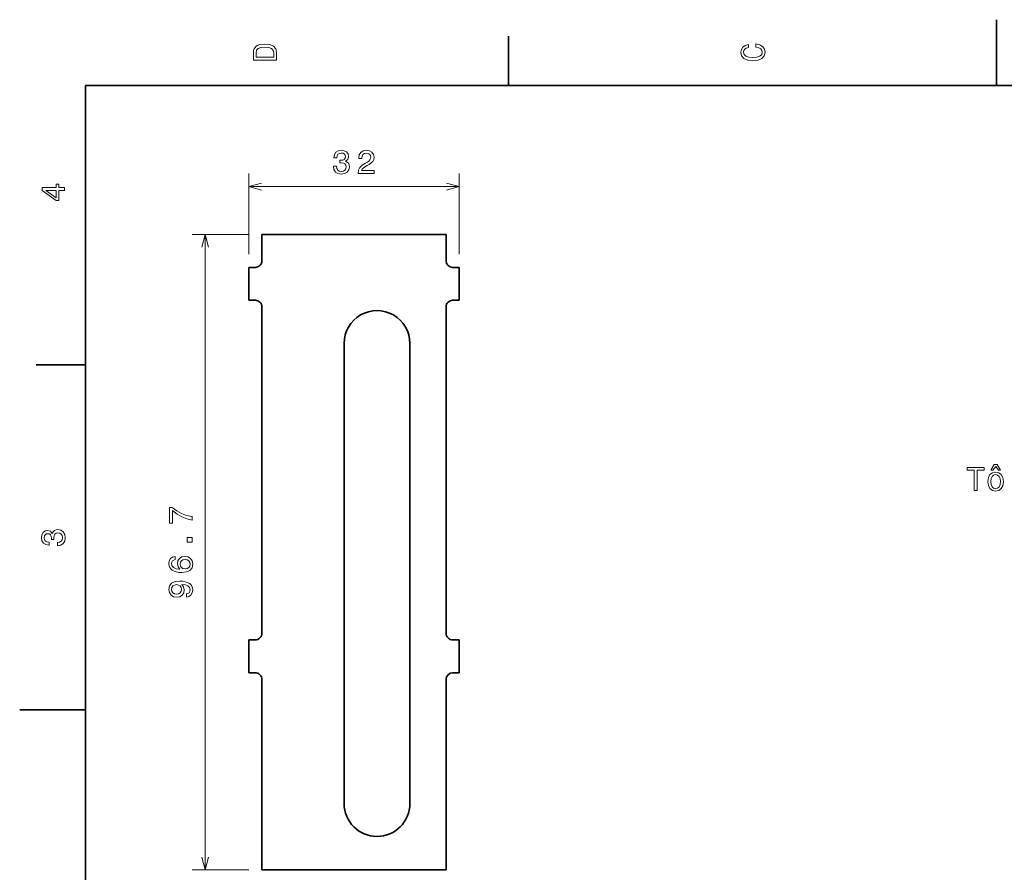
# Model space of a CAD drawing. Extents: x 0 to 297, y 0 to 210.
# Tile 4 of 8: x 0 to 150, y 80 to 210. Entities that reach past the tile are written whole.
import ezdxf

# ---------------------------------------------------------------- set-up
doc = ezdxf.new("R2010")
doc.units = 0

msp = doc.modelspace()

# ---------------------------------------------------------------- linework, layer by layer
at = {"color": 7, "lineweight": 35, "ltscale": 0.25}
for p, q in [((148.5, 200), (148.5, 210)), ((10, 105), (0, 105))]:
    msp.add_line(p, q, dxfattribs=at)
at = {"color": 7, "lineweight": 35, "ltscale": 0.1875}
for p, q in [((74.300003, 200), (74.300003, 207.5)), ((10, 157.5), (2.5, 157.5))]:
    msp.add_line(p, q, dxfattribs=at)
at = {"color": 7, "lineweight": 35}
for p, q in [((287, 200), (10, 200)), ((10, 200), (10, 10)), ((64.826874, 177.318085), (36.826874, 177.318085)), ((36.826874, 166.318085), (36.826874, 116.645401)), ((64.826874, 116.645401), (64.826874, 166.318085)), ((49.326874, 90.746414), (49.326874, 160.746414)), ((59.326874, 160.746414), (59.326874, 90.746414)), ((36.826874, 109.645401), (36.826874, 80.645401)), ((64.826874, 80.645401), (64.826874, 109.645401)), ((36.826874, 80.645401), (64.826874, 80.645401))]:
    msp.add_line(p, q, dxfattribs=at)
at = {"color": 7, "lineweight": 13, "ltscale": 0.307124}
for p, q in [((34.826874, 174.318085), (34.826874, 186.603027)), ((66.826874, 174.318085), (66.826874, 186.603027))]:
    msp.add_line(p, q, dxfattribs=at)
at = {"color": 7, "lineweight": 13}
for p, q in [((34.826874, 184.603027), (66.826874, 184.603027)), ((28.205463, 80.645401), (28.205463, 177.318085))]:
    msp.add_line(p, q, dxfattribs=at)
at = {"color": 7, "lineweight": 13, "ltscale": 0.215535}
for p, q in [((34.826874, 177.318085), (26.205463, 177.318085)), ((34.826874, 80.645401), (26.205463, 80.645401))]:
    msp.add_line(p, q, dxfattribs=at)
at = {"color": 7, "lineweight": 35, "ltscale": 0.1}
for p, q in [((36.826874, 177.318085), (36.826874, 173.318085)), ((64.826874, 173.318085), (64.826874, 177.318085))]:
    msp.add_line(p, q, dxfattribs=at)
at = {"color": 7, "lineweight": 35, "ltscale": 0.125}
for p, q in [((34.826874, 172.318085), (34.826874, 167.318085)), ((66.826874, 167.318085), (66.826874, 172.318085)), ((34.826874, 110.645401), (34.826874, 115.645401)), ((66.826874, 110.645401), (66.826874, 115.645401))]:
    msp.add_line(p, q, dxfattribs=at)
at = {"color": 7, "lineweight": 35, "ltscale": 0.025}
for p, q in [((34.826874, 172.318085), (35.826874, 172.318085)), ((65.826874, 172.318085), (66.826874, 172.318085)), ((35.826874, 167.318085), (34.826874, 167.318085)), ((66.826874, 167.318085), (65.826874, 167.318085)), ((34.826874, 115.645401), (35.826874, 115.645401)), ((65.826874, 115.645401), (66.826874, 115.645401)), ((35.826874, 110.645401), (34.826874, 110.645401)), ((66.826874, 110.645401), (65.826874, 110.645401))]:
    msp.add_line(p, q, dxfattribs=at)
at = {"color": 7, "lineweight": 13}
for points in [[(35.533215, 204.994965), (35.533215, 203.829971), (39.033215, 203.829971), (39.033215, 204.994965), (38.922264, 205.544678), (38.584366, 205.953171), (38.034657, 206.205338), (37.283215, 206.296112), (36.516644, 206.215424), (36.21405, 206.114563), (35.971977, 205.973343), (35.644165, 205.56485), (35.563473, 205.297562)], [(35.951801, 204.959656), (36.027451, 205.342941), (36.259438, 205.605194), (36.672985, 205.761536), (37.283215, 205.811966), (37.873272, 205.756485), (38.286816, 205.600143), (38.533936, 205.332855), (38.614628, 204.959656), (38.614628, 204.298996), (35.951801, 204.298996)], [(111.93206, 205.817017), (112.35569, 205.716141), (112.658287, 205.549713), (112.844887, 205.317734), (112.905403, 205.045395), (112.814629, 204.71759), (112.54229, 204.460388), (112.098488, 204.28891), (111.483215, 204.233429), (110.872986, 204.28891), (110.424141, 204.455338), (110.151802, 204.71254), (110.055984, 205.045395), (110.106415, 205.287476), (110.247627, 205.494247), (110.474571, 205.655624), (110.787247, 205.766571), (110.787247, 206.245682), (110.308144, 206.094391), (109.94503, 205.832138), (109.718086, 205.474075), (109.637398, 205.045395), (109.763474, 204.510818), (110.116501, 204.10231), (110.696472, 203.840057), (111.483215, 203.749283), (112.269958, 203.840057), (112.84993, 204.10231), (113.208, 204.510818), (113.329041, 205.045395), (113.233215, 205.51442), (112.965927, 205.892654), (112.527161, 206.159943), (111.93206, 206.301163)], [(47.687969, 187.702438), (47.687969, 187.667145), (47.768661, 187.182983), (48.005692, 186.819885), (48.378891, 186.587891), (48.873127, 186.502151), (49.397621, 186.587891), (49.790993, 186.809784), (50.043159, 187.162811), (50.133934, 187.616699), (50.09359, 187.914261), (49.982635, 188.156342), (49.801083, 188.342926), (49.559006, 188.479095), (49.886818, 188.751434), (50.002811, 189.18515), (49.927162, 189.578522), (49.710304, 189.876068), (49.357277, 190.062683), (48.873127, 190.128235), (48.419235, 190.047546), (48.071255, 189.825638), (47.844307, 189.472626), (47.768661, 189.003601), (47.768661, 188.968292), (48.217506, 188.968292), (48.257854, 189.291061), (48.388977, 189.523041), (48.600792, 189.664261), (48.898346, 189.714691), (49.160591, 189.674347), (49.352234, 189.568436), (49.468231, 189.396973), (49.513618, 189.164978), (49.468231, 188.917862), (49.347191, 188.751434), (49.135376, 188.650574), (48.847912, 188.620316), (48.651226, 188.625351), (48.651226, 188.226944), (48.898346, 188.23703), (49.216068, 188.191635), (49.453098, 188.070602), (49.594307, 187.873917), (49.644741, 187.616699), (49.589264, 187.324203), (49.443012, 187.107346), (49.211021, 186.971176), (48.903389, 186.925781), (48.585663, 186.976227), (48.353676, 187.127518), (48.20742, 187.369598), (48.151947, 187.702438)], [(51.46434, 186.603027), (53.869957, 186.603027), (53.869957, 187.036743), (51.968658, 187.036743), (52.07457, 187.273773), (52.256126, 187.470459), (52.815926, 187.828522), (53.113472, 187.979828), (53.446327, 188.196686), (53.683357, 188.448837), (53.819527, 188.746399), (53.869957, 189.08429), (53.784225, 189.507919), (53.547192, 189.840775), (53.184078, 190.052582), (52.715057, 190.128235), (52.230911, 190.042496), (51.862755, 189.805466), (51.625721, 189.427231), (51.545029, 188.927948), (51.545029, 188.857346), (52.003963, 188.857346), (52.003963, 188.89769), (52.049355, 189.240631), (52.18552, 189.492798), (52.402378, 189.654175), (52.689842, 189.709656), (52.982349, 189.65921), (53.199211, 189.533142), (53.34042, 189.336456), (53.390854, 189.089325), (53.355549, 188.857346), (53.259727, 188.66066), (53.098343, 188.489182), (52.876442, 188.337891), (52.578892, 188.176514), (52.084656, 187.863831), (51.736671, 187.530975), (51.5299, 187.127518), (51.46434, 186.618149)], [(6.833213, 184.02739), (6.833213, 184.481277), (5.965778, 184.481277), (5.965778, 184.98056), (5.56232, 184.98056), (5.56232, 184.481277), (3.408862, 184.481277), (3.408862, 184.022339), (5.521974, 182.489197), (5.965778, 182.489197), (5.965778, 184.02739)], [(5.56232, 182.912827), (3.993876, 184.02739), (5.56232, 184.02739)], [(147.659729, 141.452301), (147.957275, 141.452301), (148.385956, 142.0121), (148.809586, 141.452301), (149.107132, 141.452301), (148.628021, 142.309647), (148.143875, 142.309647)], [(145.1129, 138.375931), (145.576874, 138.375931), (145.576874, 141.452301), (146.635956, 141.452301), (146.635956, 141.875931), (144.048782, 141.875931), (144.048782, 141.452301), (145.1129, 141.452301)], [(147.205841, 139.727509), (147.28653, 139.112244), (147.518524, 138.658356), (147.886673, 138.375931), (148.380905, 138.280106), (148.870102, 138.375931), (149.238251, 138.653305), (149.470245, 139.107193), (149.555984, 139.727509), (149.470245, 140.342789), (149.238251, 140.801727), (148.870102, 141.079102), (148.380905, 141.179962), (147.886673, 141.079102), (147.518524, 140.796677), (147.28653, 140.342789)], [(147.659729, 139.732559), (147.705109, 140.186447), (147.846329, 140.514252), (148.073273, 140.715988), (148.380905, 140.786591), (148.683502, 140.715988), (148.910446, 140.519302), (149.051651, 140.186447), (149.102097, 139.732559), (149.051651, 139.273621), (148.910446, 138.940765), (148.683502, 138.739044), (148.380905, 138.673477), (148.073273, 138.739044), (147.846329, 138.940765), (147.705109, 139.273621)], [(26.205462, 133.884766), (26.205462, 134.394135), (25.373329, 134.560562), (24.596672, 134.853073), (23.87549, 135.266617), (23.199697, 135.806244), (22.781111, 135.806244), (22.781111, 133.40567), (23.240044, 133.40567), (23.240044, 135.322083), (23.920879, 134.767334), (24.631975, 134.348755), (25.388458, 134.056244)], [(5.73379, 129.979111), (5.769093, 129.979111), (6.253242, 130.059799), (6.616354, 130.296829), (6.848343, 130.670029), (6.934078, 131.164276), (6.848343, 131.688766), (6.626441, 132.082138), (6.273415, 132.334305), (5.819525, 132.425079), (5.521974, 132.384735), (5.279899, 132.273788), (5.0933, 132.092224), (4.957133, 131.850143), (4.684798, 132.177963), (4.251081, 132.293961), (3.857709, 132.218307), (3.560158, 132.00145), (3.373559, 131.648422), (3.307997, 131.164276), (3.388689, 130.710388), (3.610591, 130.362396), (3.963617, 130.135452), (4.432637, 130.059799), (4.46794, 130.059799), (4.46794, 130.508652), (4.145173, 130.548996), (3.913184, 130.680115), (3.771974, 130.891937), (3.721542, 131.189484), (3.761888, 131.451736), (3.867795, 131.643372), (4.039265, 131.759369), (4.271254, 131.804764), (4.518372, 131.759369), (4.684798, 131.638336), (4.785663, 131.426514), (4.815922, 131.139053), (4.810879, 130.942368), (5.209294, 130.942368), (5.199208, 131.189484), (5.244596, 131.507217), (5.365634, 131.744247), (5.56232, 131.885452), (5.819525, 131.935883), (6.112032, 131.880417), (6.328891, 131.734161), (6.465058, 131.502167), (6.510447, 131.194534), (6.460014, 130.876801), (6.308718, 130.644821), (6.066643, 130.498566), (5.73379, 130.443085)], [(26.205462, 130.50177), (26.205462, 131.197739), (25.454021, 131.197739), (25.454021, 130.50177)], [(23.648546, 128.324112), (23.240044, 128.228287), (22.93745, 128.006378), (22.745808, 127.663445), (22.680246, 127.219643), (22.715549, 126.922089), (22.811371, 126.664886), (22.96771, 126.437943), (23.189611, 126.2463), (23.46699, 126.095001), (23.804886, 125.984055), (24.2033, 125.913445), (24.652149, 125.893272), (25.368286, 125.973969), (25.887739, 126.221085), (26.200418, 126.619499), (26.306328, 127.164169), (26.215549, 127.653358), (25.978518, 128.02655), (25.605318, 128.268631), (25.131254, 128.35437), (24.652149, 128.268631), (24.283993, 128.036652), (24.052004, 127.678574), (23.971313, 127.234772), (24.072178, 126.755661), (24.359642, 126.397598), (23.804886, 126.473244), (23.406471, 126.634628), (23.169439, 126.881744), (23.088747, 127.224686), (23.129093, 127.476845), (23.235001, 127.668488), (23.411514, 127.794571), (23.648546, 127.86013)], [(25.136299, 127.865173), (25.454021, 127.8097), (25.696096, 127.668488), (25.857479, 127.441544), (25.907911, 127.159119), (25.857479, 126.861572), (25.701139, 126.634628), (25.459064, 126.488373), (25.141342, 126.442986), (24.828661, 126.493416), (24.591629, 126.634628), (24.440332, 126.866615), (24.384857, 127.179298), (24.440332, 127.45163), (24.586586, 127.668488), (24.823618, 127.8097)], [(25.338028, 122.167336), (25.736443, 122.242981), (26.044079, 122.459839), (26.235722, 122.80278), (26.306328, 123.256676), (26.271025, 123.554222), (26.180246, 123.821518), (26.023907, 124.048462), (25.802004, 124.240105), (25.524628, 124.391403), (25.181688, 124.50235), (24.788315, 124.567917), (24.334425, 124.593124), (23.623329, 124.507393), (23.103878, 124.260277), (22.791197, 123.866905), (22.680246, 123.327278), (22.771025, 122.833038), (23.0131, 122.459839), (23.386299, 122.217766), (23.855318, 122.137077), (24.339468, 122.217766), (24.707624, 122.454803), (24.939613, 122.807831), (25.015261, 123.256676), (24.919439, 123.730736), (24.626932, 124.088806), (25.186731, 124.008118), (25.585146, 123.846733), (25.822178, 123.599609), (25.897825, 123.261719), (25.862524, 122.999466), (25.751572, 122.807831), (25.57506, 122.681747), (25.338028, 122.631317)], [(23.850275, 122.626266), (23.537596, 122.676704), (23.290478, 122.817917), (23.134136, 123.03981), (23.078661, 123.327278), (23.134136, 123.624832), (23.290478, 123.851776), (23.532553, 123.992981), (23.845232, 124.048462), (24.162956, 123.992981), (24.399986, 123.851776), (24.546242, 123.619781), (24.596674, 123.312149), (24.546242, 123.034775), (24.399986, 122.817917), (24.167999, 122.676704)]]:
    msp.add_lwpolyline(points, close=True, dxfattribs=at)
for points in [[(36.758724, 185.120667), (34.826874, 184.603027), (36.758724, 184.085388)], [(64.89502, 184.085388), (66.826874, 184.603027), (64.89502, 185.120667)], [(28.723101, 175.386246), (28.205463, 177.318085), (27.687824, 175.386246)], [(27.687824, 82.577248), (28.205463, 80.645401), (28.723101, 82.577248)]]:
    msp.add_lwpolyline(points, dxfattribs=at)
at = {"color": 7, "lineweight": 35}
for centre, radius, start, end in [((35.826874, 173.318085), 1, 269.999997, 0), ((65.826874, 173.318085), 1, 180.000005, 269.999997), ((35.826874, 166.318085), 1, 0, 90.000003), ((65.826874, 166.318085), 1, 90.000003, 180.000005), ((54.326874, 160.746414), 5, 0, 180.000005), ((35.826874, 116.645401), 1, 269.999997, 360), ((65.826874, 116.645401), 1, 179.999995, 269.999997), ((35.826874, 109.645401), 1, 360, 90.000003), ((65.826874, 109.645401), 1, 90.000003, 179.999995), ((54.326874, 90.746414), 5, 180.000005, 0)]:
    msp.add_arc(centre, radius, start, end, dxfattribs=at)

doc.saveas('drawing.dxf')
